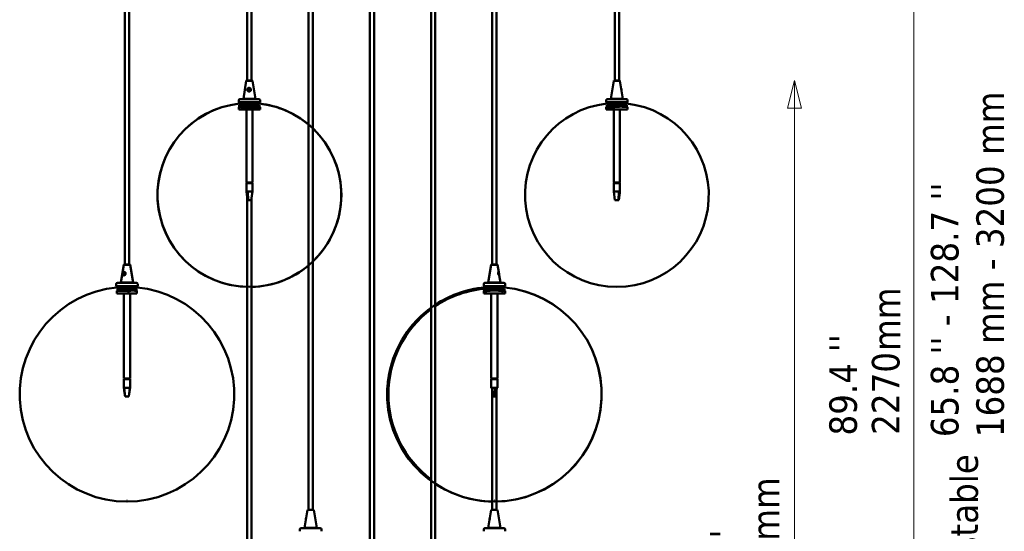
# Model space of a CAD drawing. Header units: millimetres. Extents: x -646 to 3029, y -175 to 4376.
# Tile 5 of 6: x 1421 to 3029, y 2707 to 3542. Entities that reach past the tile are written whole.
import ezdxf

# ---------------------------------------------------------------- set-up
doc = ezdxf.new("R2010")
doc.units = ezdxf.units.MM
doc.header["$LTSCALE"] = 15
for name, color, linetype, lineweight in [('Symbol (ISO)', 7, 'Continuous', 25), ('Widoczne (ISO)', 7, 'Continuous', 50), ('Wymiar (ISO)', 7, 'Continuous', 25)]:
    doc.layers.add(name, color=color, linetype=linetype, lineweight=lineweight)
doc.styles.add('Tekst notatki (ISO)', font='tahoma.ttf')

msp = doc.modelspace()

# ---------------------------------------------------------------- linework, layer by layer
at = {"layer": 'Widoczne (ISO)', "linetype": 'Continuous', "lineweight": 50}
for p, q in [((1592.8, 4024.3), (1592.8, 3142.3)), ((1599.8, 4024.3), (1599.8, 3142.3)), ((1792.8, 3442.3), (1792.8, 4024.3)), ((1799.8, 3442.3), (1799.8, 4024.3)), ((1892.8, 4024.3), (1892.8, 2742.3)), ((1899.8, 4024.3), (1899.8, 2742.3)), ((1992.8, 4024.3), (1992.8, 2042.3)), ((1999.8, 4024.3), (1999.8, 2042.3)), ((2092.8, 4024.3), (2092.8, 2392.3)), ((2099.8, 4024.3), (2099.8, 2392.3)), ((2192.8, 4024.3), (2192.8, 3142.3)), ((2199.8, 4024.3), (2199.8, 3142.3)), ((2392.8, 3442.3), (2392.8, 4024.3)), ((2399.8, 3442.3), (2399.8, 4024.3)), ((1791.2, 3442), (1786.4, 3412.9)), ((1791.6, 3442.3), (1791.2, 3442)), ((1801.3, 3442), (1791.2, 3442)), ((1791.6, 3442.3), (1801, 3442.3)), ((1801, 3442.3), (1801.3, 3442)), ((1801.3, 3442), (1806.2, 3412.9)), ((2391.2, 3442), (2386.4, 3412.9)), ((2391.6, 3442.3), (2391.2, 3442)), ((2401.3, 3442), (2391.2, 3442)), ((2391.6, 3442.3), (2401, 3442.3)), ((2401, 3442.3), (2401.3, 3442)), ((2401.3, 3442), (2406.2, 3412.9)), ((1793, 3426.4), (1793, 3426.4)), ((1795.1, 3425.1), (1795.5, 3429.9)), ((1795.6, 3429.7), (1795.2, 3425.1)), ((1796.5, 3429.9), (1796.1, 3425.1)), ((1798.7, 3428.4), (1798.7, 3428.4)), ((1778.8, 3407.3), (1778.8, 3410.3)), ((1811.8, 3412.3), (1780.8, 3412.3)), ((1786.4, 3412.9), (1806.2, 3412.9)), ((1786.4, 3412.4), (1786.4, 3412.9)), ((1786.4, 3412.4), (1806.2, 3412.4)), ((1786.5, 3412.3), (1786.4, 3412.4)), ((1806.1, 3412.3), (1806.2, 3412.4)), ((1806.2, 3412.4), (1806.2, 3412.9)), ((1813.8, 3407.3), (1813.8, 3410.3)), ((2378.8, 3407.3), (2378.8, 3410.3)), ((2411.8, 3412.3), (2380.8, 3412.3)), ((2386.4, 3412.9), (2406.2, 3412.9)), ((2386.4, 3412.4), (2386.4, 3412.9)), ((2386.4, 3412.4), (2406.2, 3412.4)), ((2386.5, 3412.3), (2386.4, 3412.4)), ((2406.1, 3412.3), (2406.2, 3412.4)), ((2406.2, 3412.4), (2406.2, 3412.9)), ((2413.8, 3407.3), (2413.8, 3410.3)), ((1813.8, 3407.3), (1778.8, 3407.3)), ((1779.3, 3399.3), (1778.8, 3399.3)), ((1778.8, 3395.3), (1778.8, 3399.3)), ((1779.3, 3395.3), (1778.8, 3395.3)), ((1779.3, 3395.3), (1779.3, 3399.3)), ((1784, 3395.3), (1779.3, 3395.3)), ((1779.8, 3407.3), (1779.8, 3404.3)), ((1779.8, 3404.3), (1812.8, 3404.3)), ((1779.8, 3402.3), (1780.3, 3402.3)), ((1779.8, 3402.3), (1779.8, 3399.4)), ((1780.3, 3402.3), (1780.3, 3399.4)), ((1784.6, 3402.3), (1780.3, 3402.3)), ((1783.7, 3404.3), (1783.7, 3403.4)), ((1783.7, 3404.3), (1783.7, 3403.4)), ((1784, 3395.3), (1784, 3399.3)), ((1786.6, 3395.3), (1784, 3395.3)), ((1784.6, 3402.3), (1784.6, 3399.7)), ((1786.2, 3402.3), (1784.6, 3402.3)), ((1786.2, 3404.3), (1786.2, 3400.6)), ((1786.2, 3400.6), (1786.4, 3400.6)), ((1786.3, 3400.5), (1786.2, 3400.6)), ((1787, 3402.3), (1786.4, 3402.3)), ((1786.6, 3399.3), (1786.6, 3395.3)), ((1808.5, 3399.3), (1786.6, 3399.3)), ((1808.5, 3395.3), (1786.6, 3395.3)), ((1787, 3402.3), (1787, 3399.4)), ((1787, 3402.3), (1807.9, 3402.3)), ((1789.2, 3404.3), (1789.2, 3402.3)), ((1789.8, 3404.3), (1789.8, 3402.3)), ((1791.3, 3395.3), (1791.3, 3276.3)), ((1801.3, 3395.3), (1801.3, 3276.3)), ((1802.8, 3404.3), (1802.8, 3402.3)), ((1804.3, 3404.3), (1804.3, 3402.3)), ((1807.3, 3404.3), (1807.3, 3402.3)), ((1807.9, 3402.3), (1812.8, 3402.3)), ((1807.9, 3402.3), (1807.9, 3399.4)), ((1813.8, 3399.3), (1808.5, 3399.3)), ((1808.5, 3395.3), (1808.5, 3399.3)), ((1813.8, 3395.3), (1808.5, 3395.3)), ((1808.9, 3404.3), (1808.9, 3403.4)), ((1808.9, 3404.3), (1808.9, 3403.4)), ((1812.8, 3407.3), (1812.8, 3404.3)), ((1812.8, 3402.3), (1812.8, 3399.4)), ((1813.8, 3395.3), (1813.8, 3399.3)), ((2413.8, 3407.3), (2378.8, 3407.3)), ((2391.6, 3399.3), (2378.8, 3399.3)), ((2378.8, 3395.3), (2378.8, 3399.3)), ((2391.6, 3395.3), (2378.8, 3395.3)), ((2379.8, 3407.3), (2379.8, 3404.3)), ((2379.8, 3404.3), (2412.8, 3404.3)), ((2379.8, 3402.3), (2392, 3402.3)), ((2379.8, 3402.3), (2379.8, 3399.4)), ((2383.7, 3404.3), (2383.7, 3403.4)), ((2386.2, 3404.3), (2386.2, 3402.3)), ((2389.2, 3404.3), (2389.2, 3402.3)), ((2389.8, 3404.3), (2389.8, 3402.3)), ((2391.3, 3395.3), (2391.3, 3276.3)), ((2391.6, 3395.3), (2391.6, 3399.3)), ((2413.7, 3395.3), (2391.6, 3395.3)), ((2392, 3402.3), (2392, 3399.4)), ((2406.2, 3402.3), (2392, 3402.3)), ((2401.3, 3395.3), (2401.3, 3276.3)), ((2402.8, 3404.3), (2402.8, 3402.3)), ((2404.3, 3404.3), (2404.3, 3402.3)), ((2406.2, 3400.6), (2407.1, 3400.6)), ((2412.7, 3402.3), (2407.1, 3402.3)), ((2407.3, 3404.3), (2407.3, 3402.3)), ((2408.9, 3404.3), (2408.9, 3403.4)), ((2412.7, 3402.3), (2412.7, 3399.4)), ((2412.7, 3402.3), (2412.8, 3402.3)), ((2412.8, 3407.3), (2412.8, 3404.3)), ((2412.8, 3402.3), (2412.8, 3399.4)), ((2413.7, 3399.3), (2413.7, 3395.3)), ((2413.8, 3399.3), (2413.7, 3399.3)), ((2413.8, 3395.3), (2413.7, 3395.3)), ((2413.8, 3395.3), (2413.8, 3399.3)), ((1791.3, 3276.3), (1801.3, 3276.3)), ((1801.3, 3275.3), (1791.3, 3275.3)), ((1791.3, 3275.3), (1791.3, 3261.3)), ((1792.2, 3275.3), (1792.2, 3276.3)), ((1794.6, 3276.3), (1794.6, 3275.3)), ((1797.5, 3275.3), (1797.5, 3276.3)), ((1800.2, 3276.3), (1800.2, 3275.3)), ((1800.3, 3275.3), (1800.3, 3276.3)), ((1801.3, 3275.3), (1801.3, 3261.3)), ((2391.3, 3276.3), (2401.3, 3276.3)), ((2401.3, 3275.3), (2391.3, 3275.3)), ((2391.3, 3275.3), (2391.3, 3261.3)), ((2392, 3276.3), (2392, 3275.3)), ((2392, 3275.3), (2392, 3276.3)), ((2393.3, 3275.3), (2393.3, 3276.3)), ((2396.8, 3276.3), (2396.8, 3275.3)), ((2399.3, 3275.3), (2399.3, 3276.3)), ((2400.5, 3275.3), (2400.5, 3276.3)), ((2401.3, 3275.3), (2401.3, 3261.3)), ((1791.3, 3261.3), (1791.4, 3261.3)), ((1793.4, 3247.3), (1791.4, 3261.3)), ((1791.4, 3261.3), (1793.9, 3261.3)), ((1792.8, 3251.9), (1792.8, 2392.3)), ((1794.3, 3247.3), (1793.9, 3261.3)), ((1793.9, 3261.3), (1801.3, 3261.3)), ((1799.1, 3247.3), (1801.1, 3261.3)), ((1799.8, 3251.9), (1799.8, 2392.3)), ((2393.2, 3247.3), (2391.3, 3261.3)), ((2391.3, 3261.3), (2391.3, 3261.3)), ((2391.3, 3261.3), (2399.7, 3261.3)), ((2398.8, 3247.3), (2399.7, 3261.3)), ((2399.3, 3247.3), (2401, 3259.4)), ((2399.7, 3261.3), (2401.3, 3261.3)), ((1794.3, 3247.3), (1793.4, 3247.3)), ((1795.2, 3247.3), (1794.3, 3247.3)), ((1798.2, 3247.3), (1795.2, 3247.3)), ((1799.1, 3247.3), (1798.2, 3247.3)), ((2394.2, 3247.3), (2393.2, 3247.3)), ((2397.7, 3247.3), (2394.2, 3247.3)), ((2398.8, 3247.3), (2397.7, 3247.3)), ((2399.3, 3247.3), (2398.8, 3247.3)), ((1591.2, 3142), (1586.4, 3112.9)), ((1591.6, 3142.3), (1591.2, 3142)), ((1601.3, 3142), (1591.2, 3142)), ((1591.6, 3142.3), (1601, 3142.3)), ((1601, 3142.3), (1601.3, 3142)), ((1601.3, 3142), (1606.2, 3112.9)), ((2191.2, 3142), (2186.4, 3112.9)), ((2191.6, 3142.3), (2191.2, 3142)), ((2201.3, 3142), (2191.2, 3142)), ((2191.6, 3142.3), (2201, 3142.3)), ((2201, 3142.3), (2201.3, 3142)), ((2201.3, 3142), (2203.3, 3130.1)), ((1590.7, 3125.1), (1591.5, 3129.9)), ((1592.2, 3129.9), (1591.5, 3125.1)), ((2203.9, 3125.1), (2203.2, 3129.9)), ((2203.3, 3129.9), (2204.1, 3125.1)), ((2204.1, 3125.1), (2203.9, 3124.8)), ((2204.2, 3124.9), (2206.2, 3112.9)), ((1578.8, 3107.3), (1578.8, 3110.3)), ((1613.8, 3107.3), (1578.8, 3107.3)), ((1579.8, 3107.3), (1579.8, 3104.3)), ((1579.8, 3104.3), (1612.8, 3104.3)), ((1611.8, 3112.3), (1580.8, 3112.3)), ((1583.8, 3104.3), (1583.8, 3103.4)), ((1584.3, 3104.3), (1584.3, 3102.3)), ((1586.4, 3112.9), (1606.2, 3112.9)), ((1586.4, 3112.4), (1586.4, 3112.9)), ((1586.4, 3112.4), (1606.2, 3112.4)), ((1586.5, 3112.3), (1586.4, 3112.4)), ((1587.3, 3104.3), (1587.3, 3102.3)), ((1589.8, 3104.3), (1589.8, 3102.3)), ((1599.8, 3104.3), (1599.8, 3102.3)), ((1602.8, 3104.3), (1602.8, 3102.3)), ((1603.2, 3104.3), (1603.2, 3102.3)), ((1606.1, 3112.3), (1606.2, 3112.4)), ((1606.2, 3112.4), (1606.2, 3112.9)), ((1608.8, 3104.3), (1608.8, 3103.4)), ((1612.8, 3107.3), (1612.8, 3104.3)), ((1613.8, 3107.3), (1613.8, 3110.3)), ((1796.2, 3107.8), (1796.4, 3107.8)), ((1796.2, 3105.8), (1796.4, 3105.8)), ((1796.2, 3105.8), (1796.4, 3105.8)), ((2178.8, 3107.3), (2178.8, 3110.3)), ((2213.8, 3107.3), (2178.8, 3107.3)), ((2179.8, 3107.3), (2179.8, 3104.3)), ((2179.8, 3104.3), (2212.8, 3104.3)), ((2211.8, 3112.3), (2180.8, 3112.3)), ((2183.8, 3104.3), (2183.8, 3103.4)), ((2183.8, 3104.3), (2183.8, 3103.4)), ((2184.3, 3104.3), (2184.3, 3102.3)), ((2186.4, 3112.9), (2206.2, 3112.9)), ((2186.4, 3112.4), (2186.4, 3112.9)), ((2186.4, 3112.4), (2206.2, 3112.4)), ((2186.5, 3112.3), (2186.4, 3112.4)), ((2187.3, 3104.3), (2187.3, 3102.3)), ((2189.8, 3104.3), (2189.8, 3102.3)), ((2199.8, 3104.3), (2199.8, 3102.3)), ((2202.8, 3104.3), (2202.8, 3102.3)), ((2206.1, 3112.3), (2206.2, 3112.4)), ((2206.2, 3112.4), (2206.2, 3112.9)), ((2208.8, 3104.3), (2208.8, 3103.4)), ((2208.8, 3104.3), (2208.8, 3103.4)), ((2212.8, 3107.3), (2212.8, 3104.3)), ((2213.8, 3107.3), (2213.8, 3110.3)), ((2396.2, 3107.8), (2396.4, 3107.8)), ((2396.2, 3105.8), (2396.4, 3105.8)), ((2396.2, 3105.8), (2396.4, 3105.8)), ((1579.8, 3099.3), (1579.8, 3095.3)), ((1598.7, 3099.3), (1579.8, 3099.3)), ((1598.7, 3095.3), (1579.8, 3095.3)), ((1580.7, 3102.3), (1580.7, 3099.4)), ((1580.7, 3102.3), (1598.7, 3102.3)), ((1591.3, 3095.3), (1591.3, 2956.3)), ((1598.7, 3102.3), (1598.7, 3099.4)), ((1602.3, 3102.3), (1598.7, 3102.3)), ((1598.7, 3095.3), (1598.7, 3099.3)), ((1612.7, 3095.3), (1598.7, 3095.3)), ((1601.3, 3095.3), (1601.3, 2956.3)), ((1602.3, 3100.6), (1602.8, 3100.6)), ((1611.8, 3102.3), (1602.8, 3102.3)), ((1611.8, 3102.3), (1611.8, 3099.4)), ((1612.7, 3099.3), (1612.7, 3095.3)), ((2182.5, 3099.3), (2178.8, 3099.3)), ((2178.8, 3095.3), (2178.8, 3099.3)), ((2182.5, 3095.3), (2178.8, 3095.3)), ((2179.8, 3102.3), (2183.3, 3102.3)), ((2179.8, 3102.3), (2179.8, 3099.4)), ((2182.5, 3095.3), (2182.5, 3099.3)), ((2209.7, 3095.3), (2182.5, 3095.3)), ((2183.3, 3102.3), (2183.3, 3099.4)), ((2200.8, 3102.3), (2183.3, 3102.3)), ((2191.3, 3095.3), (2191.3, 2956.3)), ((2200.8, 3100.6), (2201.8, 3100.6)), ((2201.3, 3095.3), (2201.3, 2956.3)), ((2208.8, 3102.3), (2201.8, 3102.3)), ((2208.8, 3102.3), (2208.8, 3099.4)), ((2208.8, 3102.3), (2212.8, 3102.3)), ((2209.7, 3099.3), (2209.7, 3095.3)), ((2213.8, 3099.3), (2209.7, 3099.3)), ((2213.8, 3095.3), (2209.7, 3095.3)), ((2212.8, 3102.3), (2212.8, 3099.4)), ((2213.8, 3095.3), (2213.8, 3099.3)), ((1591.3, 2956.3), (1601.3, 2956.3)), ((1601.3, 2955.3), (1591.3, 2955.3)), ((1591.3, 2955.3), (1591.3, 2941.3)), ((1593.5, 2955.3), (1593.5, 2956.3)), ((1594.5, 2955.3), (1594.5, 2956.3)), ((1598, 2955.3), (1598, 2956.3)), ((1599, 2955.3), (1599, 2956.3)), ((1601.3, 2955.3), (1601.3, 2941.3)), ((2191.3, 2956.3), (2201.3, 2956.3)), ((2201.3, 2955.3), (2191.3, 2955.3)), ((2191.3, 2955.3), (2191.3, 2941.3)), ((2192.1, 2955.3), (2192.1, 2956.3)), ((2194.2, 2956.3), (2194.2, 2955.3)), ((2197, 2955.3), (2197, 2956.3)), ((2200, 2956.3), (2200, 2955.3)), ((2200.5, 2955.3), (2200.5, 2956.3)), ((2201.3, 2955.3), (2201.3, 2941.3)), ((1591.3, 2941.3), (1591.7, 2941.3)), ((1593.3, 2927.3), (1591.7, 2941.3)), ((1591.7, 2941.3), (1600.9, 2941.3)), ((1593.2, 2927.3), (1593.2, 2927.5)), ((1593.3, 2927.3), (1593.2, 2927.3)), ((1594.4, 2927.3), (1593.3, 2927.3)), ((1598.2, 2927.3), (1594.4, 2927.3)), ((1599.3, 2927.3), (1598.2, 2927.3)), ((1599.3, 2927.3), (1600.9, 2941.3)), ((1600.9, 2941.3), (1601.3, 2941.3)), ((2191.3, 2941.3), (2196.9, 2941.3)), ((2194.1, 2927.3), (2192.2, 2941.3)), ((2192.8, 2937), (2192.8, 2742.3)), ((2194.6, 2927.3), (2194.1, 2927.3)), ((2196.6, 2927.3), (2194.6, 2927.3)), ((2197.2, 2927.3), (2196.6, 2927.3)), ((2197.2, 2927.3), (2196.9, 2941.3)), ((2196.9, 2941.3), (2200.3, 2941.3)), ((2198.5, 2927.3), (2197.2, 2927.3)), ((2198.5, 2927.3), (2200.3, 2941.3)), ((2199.8, 2937), (2199.8, 2742.3)), ((2200.3, 2941.3), (2201.3, 2941.3)), ((1596.2, 2757.7), (1596.4, 2757.7)), ((1596.2, 2755.7), (1596.4, 2755.7)), ((1596.2, 2755.7), (1596.4, 2755.7)), ((2196.2, 2757.7), (2196.4, 2757.7)), ((2196.2, 2755.7), (2196.4, 2755.7)), ((2196.2, 2755.7), (2196.4, 2755.7)), ((1891.2, 2742), (1886.4, 2712.9)), ((1891.6, 2742.3), (1891.2, 2742)), ((1901.3, 2742), (1891.2, 2742)), ((1891.6, 2742.3), (1901, 2742.3)), ((1901, 2742.3), (1901.3, 2742)), ((1901.3, 2742), (1906.2, 2712.9)), ((2191.2, 2742), (2186.4, 2712.9)), ((2191.6, 2742.3), (2191.2, 2742)), ((2201.3, 2742), (2191.2, 2742)), ((2191.6, 2742.3), (2201, 2742.3)), ((2201, 2742.3), (2201.3, 2742)), ((2201.3, 2742), (2206.2, 2712.9)), ((1888.4, 2725.1), (1888.5, 2726)), ((1878.8, 2707.3), (1878.8, 2710.3)), ((1911.8, 2712.3), (1880.8, 2712.3)), ((1886.4, 2712.9), (1906.2, 2712.9)), ((1886.4, 2712.4), (1886.4, 2712.9)), ((1886.4, 2712.4), (1906.2, 2712.4)), ((1886.5, 2712.3), (1886.4, 2712.4)), ((1906.1, 2712.3), (1906.2, 2712.4)), ((1906.2, 2712.4), (1906.2, 2712.9)), ((1913.8, 2707.3), (1913.8, 2710.3)), ((2178.8, 2707.3), (2178.8, 2710.3)), ((2211.8, 2712.3), (2180.8, 2712.3)), ((2186.4, 2712.9), (2206.2, 2712.9)), ((2186.4, 2712.4), (2186.4, 2712.9)), ((2186.4, 2712.4), (2206.2, 2712.4)), ((2186.5, 2712.3), (2186.4, 2712.4)), ((2206.1, 2712.3), (2206.2, 2712.4)), ((2206.2, 2712.4), (2206.2, 2712.9)), ((2213.8, 2707.3), (2213.8, 2710.3))]:
    msp.add_line(p, q, dxfattribs=at)
for centre, radius, start, end in [((1780.8, 3410.3), 2, 90, 180), ((1811.8, 3410.3), 2, 0, 90), ((2380.8, 3410.3), 2, 90, 180), ((2411.8, 3410.3), 2, 0, 90), ((1796.2, 3255.8), 150, 96.2728, 268.7053), ((1796.2, 3255.8), 150, 96.2728, 270), ((1796.1, 3250.3), 150, 96.2357, 96.6201), ((1783.5, 3403.4), 0.2, 274.916, 0), ((1783.5, 3403.4), 0.2, 274.916, 0), ((1796.1, 3250.3), 150, 93.9532, 94.1455), ((1796.4, 3255.8), 150, 270, 83.7272), ((1809.1, 3403.4), 0.2, 180, 265.084), ((1809.1, 3403.4), 0.2, 180, 265.084), ((1796.4, 3255.8), 150, 50.0144, 83.7272), ((1796.5, 3250.3), 150, 83.3799, 83.7643), ((2396.2, 3255.8), 150, 96.2728, 270), ((2396.1, 3250.3), 150, 96.2357, 96.6201), ((2383.5, 3403.4), 0.2, 274.916, 0), ((2396.4, 3255.8), 150, 270, 83.7272), ((2409.1, 3403.4), 0.2, 180, 265.084), ((2396.5, 3250.3), 150, 83.3799, 83.7643), ((1796.4, 3255.8), 150, 313.5717, 46.4283), ((1796.4, 3255.8), 150, 271.2947, 309.9856), ((1596.2, 2930.7), 175, 95.3738, 270), ((1580.8, 3110.3), 2, 90, 180), ((1583.6, 3103.4), 0.2, 274.1683, 0), ((1596.4, 2930.7), 175, 270, 84.6262), ((1609, 3103.4), 0.2, 180, 265.8317), ((1611.8, 3110.3), 2, 0, 90), ((1796.2, 3255.8), 150, 270, 270.0423), ((1796.4, 3255.8), 150, 269.9577, 270), ((2196.2, 2930.7), 175, 95.3738, 270), ((2196.2, 2930.7), 175, 95.3738, 123.4216), ((2196.2, 2930.7), 173, 94.1683, 123.8599), ((2180.8, 3110.3), 2, 90, 180), ((2183.6, 3103.4), 0.2, 274.1683, 0), ((2183.6, 3103.4), 0.2, 274.1683, 0), ((2196.4, 2930.7), 175, 270, 84.6262), ((2196.4, 2930.7), 175, 271.1097, 84.6262), ((2209, 3103.4), 0.2, 180, 265.8317), ((2209, 3103.4), 0.2, 180, 265.8317), ((2211.8, 3110.3), 2, 0, 90), ((2396.2, 3255.8), 150, 270, 270.0423), ((2396.4, 3255.8), 150, 269.9577, 270), ((1595, 2925.3), 175, 85.392, 85.5836), ((2197.5, 2925.3), 175, 95.812, 96.1412), ((2195, 2925.3), 175, 83.8588, 84.188), ((2196.2, 2930.7), 175, 126.2135, 233.7865), ((2196.2, 2930.7), 173, 126.7, 233.3), ((2196.2, 2930.7), 175, 236.5784, 268.8903), ((1596.2, 2930.7), 175, 270, 270.0363), ((1596.4, 2930.7), 175, 269.9637, 270), ((2196.2, 2930.7), 175, 270, 270.0363), ((2196.4, 2930.7), 175, 269.9637, 270), ((1880.8, 2710.3), 2, 90, 180), ((1911.8, 2710.3), 2, 0, 90), ((2180.8, 2710.3), 2, 90, 180), ((2211.8, 2710.3), 2, 0, 90)]:
    msp.add_arc(centre, radius, start, end, dxfattribs=at)
for centre, major_axis, ratio, start_param, end_param in [((1795.8, 3427.4), (-2.82, -1.02), 0.984613, 5.453137, 6.349758), ((1795.8, 3427.5), (-2.35, -0.85), 0.984613, 4.490856, 7.229733), ((1795.8, 3427.5), (2.35, 0.85), 0.984613, 4.490856, 7.229733), ((1795.8, 3427.4), (2.82, 1.02), 0.984613, 5.514795, 6.411415), ((2402.9, 3427.5), (-0.46, 2.46), 0.440991, 3.878628, 5.459736), ((2402.5, 3427.4), (0.55, -2.95), 0.440991, 1.13808, 1.917099), ((1591.5, 3127.5), (-0.63, -2.42), 0.755983, 3.46466, 6.203537), ((1591.8, 3127.4), (-0.75, -2.9), 0.755983, 4.426941, 5.323562), ((1591.5, 3127.5), (0.63, 2.42), 0.755983, 3.46466, 6.203537), ((1591.8, 3127.4), (0.75, 2.9), 0.755983, 4.488599, 5.385219), ((2203.1, 3127.4), (0.5, -2.96), 0.170731, 4.204367, 5.100987), ((2203.6, 3127.5), (0.42, -2.46), 0.170731, 3.242086, 5.980962), ((2203.6, 3127.5), (-0.42, 2.46), 0.170731, 3.242086, 5.980962), ((1888.9, 2727.5), (-0.42, -2.47), 0.155808, 3.394172, 6.036138), ((2189.6, 2727.5), (-0.46, -2.46), 0.432961, 3.944125, 5.564948), ((2190, 2727.4), (0.55, 2.95), 0.432961, 1.21284, 2.013049)]:
    msp.add_ellipse(centre, major_axis=major_axis, ratio=ratio, start_param=start_param, end_param=end_param, dxfattribs=at)
for points, knots in [([(1793.2, 3426), (1793.3, 3425.9), (1793.4, 3425.8), (1793.7, 3425.4), (1794, 3425.2), (1794.6, 3424.8), (1794.9, 3424.7), (1795.4, 3424.6), (1795.6, 3424.6), (1795.8, 3424.6)], [-0.6446041, -0.6446041, -0.6446041, -0.6446041, -0.6130199, -0.6130199, -0.5124691, -0.5124691, -0.4351224, -0.4351224, -0.3867806, -0.3867806, -0.3867806, -0.3867806]), ([(1798.3, 3429), (1798.3, 3429.1), (1798.2, 3429.2), (1798, 3429.5), (1797.8, 3429.7), (1797.3, 3430.1), (1796.9, 3430.2), (1796.1, 3430.5), (1795.6, 3430.5), (1794.6, 3430.2), (1794.2, 3429.9), (1793.7, 3429.4), (1793.5, 3429.2), (1793.4, 3429)], [-1.3768933, -1.3768933, -1.3768933, -1.3768933, -1.3483265, -1.3483265, -1.2816566, -1.2816566, -1.1890401, -1.1890401, -1.0764237, -1.0764237, -0.9535572, -0.9535572, -0.8903475, -0.8903475, -0.8903475, -0.8903475]), ([(1795.8, 3425), (1795.7, 3425), (1795.5, 3425), (1795.3, 3425), (1795.2, 3425.1), (1795.2, 3425.1)], [0.38678064, 0.38678064, 0.38678064, 0.38678064, 0.43512236, 0.43512236, 0.45694665, 0.45694665, 0.45694665, 0.45694665]), ([(1795.5, 3429.8), (1795.8, 3429.9), (1796.1, 3429.9), (1796.4, 3429.8), (1796.5, 3429.8), (1796.5, 3429.8)], [1.0992702, 1.0992702, 1.0992702, 1.0992702, 1.1890401, 1.1890401, 1.2000151, 1.2000151, 1.2000151, 1.2000151]), ([(1795.8, 3424.6), (1796, 3424.6), (1796.3, 3424.6), (1796.9, 3424.8), (1797.3, 3424.9), (1797.9, 3425.4), (1798.1, 3425.6), (1798.4, 3426), (1798.4, 3426), (1798.4, 3426)], [-1.8804602, -1.8804602, -1.8804602, -1.8804602, -1.8174362, -1.8174362, -1.7291563, -1.7291563, -1.6302741, -1.6302741, -1.6226367, -1.6226367, -1.6226367, -1.6226367]), ([(1784, 3399.3), (1784.5, 3399.7), (1784.9, 3399.9), (1785.7, 3399.9), (1786.2, 3399.7), (1786.6, 3399.3)], [43.032677, 43.032677, 43.032677, 43.032677, 44.352616, 44.352616, 45.672555, 45.672555, 45.672555, 45.672555]), ([(1786.4, 3399.8), (1786.3, 3399.8), (1786.3, 3399.8), (1786.3, 3399.8), (1786.2, 3399.8), (1786.2, 3399.8), (1786.2, 3399.8), (1786.3, 3399.8)], [-0.9201547, -0.9201547, -0.9201547, -0.9201547, -0.9045974, -0.9045974, -0.8616237, -0.8616237, -0.8135134, -0.8135134, -0.8135134, -0.8135134]), ([(2391.6, 3399.3), (2395.3, 3399.7), (2399.1, 3399.9), (2406.2, 3399.9), (2410, 3399.7), (2413.7, 3399.3)], [43.032677, 43.032677, 43.032677, 43.032677, 44.352616, 44.352616, 45.672555, 45.672555, 45.672555, 45.672555]), ([(2407.1, 3399.8), (2407, 3399.8), (2407, 3399.8), (2406.9, 3399.8), (2406.8, 3399.8), (2406.5, 3399.8), (2406.4, 3399.8), (2406.2, 3399.8)], [-0.9201547, -0.9201547, -0.9201547, -0.9201547, -0.9045974, -0.9045974, -0.8616237, -0.8616237, -0.8135134, -0.8135134, -0.8135134, -0.8135134]), ([(1589.6, 3126), (1589.6, 3125.9), (1589.7, 3125.8), (1589.8, 3125.4), (1589.9, 3125.2), (1590.3, 3124.8), (1590.5, 3124.7), (1590.9, 3124.6), (1591, 3124.6), (1591.2, 3124.6)], [-0.6446041, -0.6446041, -0.6446041, -0.6446041, -0.6130199, -0.6130199, -0.5124691, -0.5124691, -0.4351224, -0.4351224, -0.3867806, -0.3867806, -0.3867806, -0.3867806]), ([(1593.8, 3129), (1593.8, 3129.1), (1593.7, 3129.2), (1593.5, 3129.5), (1593.4, 3129.7), (1592.9, 3130.1), (1592.6, 3130.2), (1591.9, 3130.5), (1591.6, 3130.5), (1590.9, 3130.2), (1590.6, 3129.9), (1590.2, 3129.4), (1590.1, 3129.2), (1590, 3129)], [-1.3768933, -1.3768933, -1.3768933, -1.3768933, -1.3483265, -1.3483265, -1.2816566, -1.2816566, -1.1890401, -1.1890401, -1.0764237, -1.0764237, -0.9535572, -0.9535572, -0.8903475, -0.8903475, -0.8903475, -0.8903475]), ([(1591.5, 3125), (1591.4, 3125), (1591.3, 3125), (1591.1, 3125), (1591.1, 3125.1), (1591, 3125.1)], [0.39335784, 0.39335784, 0.39335784, 0.39335784, 0.43512236, 0.43512236, 0.45694665, 0.45694665, 0.45694665, 0.45694665]), ([(1591.2, 3124.6), (1591.4, 3124.6), (1591.6, 3124.6), (1592.1, 3124.8), (1592.4, 3124.9), (1593, 3125.4), (1593.3, 3125.6), (1593.5, 3126), (1593.6, 3126), (1593.6, 3126)], [-1.8804602, -1.8804602, -1.8804602, -1.8804602, -1.8174362, -1.8174362, -1.7291563, -1.7291563, -1.6302741, -1.6302741, -1.6226367, -1.6226367, -1.6226367, -1.6226367]), ([(2203.3, 3129.9), (2203.3, 3130.1), (2203.3, 3130.3), (2203.2, 3130.5), (2203.1, 3130.5), (2202.9, 3130.2), (2202.7, 3129.9), (2202.6, 3129.4), (2202.5, 3129.2), (2202.5, 3129)], [-1.2730029, -1.2730029, -1.2730029, -1.2730029, -1.1890401, -1.1890401, -1.0764237, -1.0764237, -0.9535572, -0.9535572, -0.8903475, -0.8903475, -0.8903475, -0.8903475]), ([(2203, 3126), (2203, 3125.9), (2203.1, 3125.8), (2203.3, 3125.4), (2203.5, 3125.2), (2203.8, 3124.8), (2203.9, 3124.7), (2204, 3124.6), (2204.1, 3124.6), (2204.1, 3124.6)], [-0.6446041, -0.6446041, -0.6446041, -0.6446041, -0.6130199, -0.6130199, -0.5124691, -0.5124691, -0.4351224, -0.4351224, -0.3867806, -0.3867806, -0.3867806, -0.3867806]), ([(2204.1, 3124.6), (2204.1, 3124.6), (2204.2, 3124.6), (2204.2, 3124.8), (2204.2, 3124.9), (2204.1, 3125.1)], [-1.8804602, -1.8804602, -1.8804602, -1.8804602, -1.8174362, -1.8174362, -1.7306708, -1.7306708, -1.7306708, -1.7306708]), ([(1598.7, 3099.3), (1601.1, 3099.6), (1603.4, 3099.8), (1608, 3099.8), (1610.3, 3099.6), (1612.7, 3099.3)], [50.179844, 50.179844, 50.179844, 50.179844, 51.504323, 51.504323, 52.828802, 52.828802, 52.828802, 52.828802]), ([(1602.8, 3099.8), (1602.8, 3099.8), (1602.8, 3099.8), (1602.6, 3099.8), (1602.5, 3099.8), (1602.3, 3099.8), (1602.3, 3099.8), (1602.3, 3099.8)], [-0.6051274, -0.6051274, -0.6051274, -0.6051274, -0.5645407, -0.5645407, -0.5051145, -0.5051145, -0.4983726, -0.4983726, -0.4983726, -0.4983726]), ([(2182.5, 3099.3), (2187.1, 3099.6), (2191.6, 3099.8), (2200.5, 3099.8), (2205, 3099.6), (2209.7, 3099.3)], [50.179844, 50.179844, 50.179844, 50.179844, 51.504323, 51.504323, 52.828802, 52.828802, 52.828802, 52.828802]), ([(2201.8, 3099.8), (2201.8, 3099.8), (2201.8, 3099.8), (2201.7, 3099.8), (2201.5, 3099.8), (2201.1, 3099.8), (2201, 3099.8), (2200.8, 3099.8)], [-0.4474631, -0.4474631, -0.4474631, -0.4474631, -0.446914, -0.446914, -0.3912211, -0.3912211, -0.3407567, -0.3407567, -0.3407567, -0.3407567]), ([(1593.2, 2927.5), (1593.2, 2927.5), (1593.2, 2927.5), (1593.2, 2927.6), (1593.2, 2927.6), (1593.2, 2927.7), (1593.2, 2927.8), (1593.2, 2927.9), (1593.2, 2928), (1593.1, 2928.1), (1593.1, 2928.2), (1593.1, 2928.6), (1593, 2928.8), (1592.9, 2929.8), (1592.8, 2930.5), (1592.4, 2933.4), (1592.1, 2935.6), (1591.6, 2938.9), (1591.4, 2940.1), (1591.3, 2941.3)], [0, 0, 0, 0, 0.019934, 0.019934, 0.034602, 0.034602, 0.05482, 0.05482, 0.075248, 0.075248, 0.108425, 0.108425, 0.181596, 0.181596, 0.400824, 0.400824, 1.058244, 1.058244, 1.413205, 1.413205, 1.413205, 1.413205]), ([(1601.3, 2941.3), (1600.9, 2939), (1600.6, 2936.7), (1600.1, 2933.2), (1600, 2932.1), (1599.7, 2930.4), (1599.6, 2929.8), (1599.5, 2928.9), (1599.5, 2928.6), (1599.4, 2928.2), (1599.4, 2928), (1599.4, 2927.9), (1599.3, 2927.8), (1599.3, 2927.7), (1599.3, 2927.7), (1599.3, 2927.6), (1599.3, 2927.5), (1599.3, 2927.5)], [0, 0, 0, 0, 0.694503, 0.694503, 1.041844, 1.041844, 1.215832, 1.215832, 1.30383, 1.30383, 1.35043, 1.35043, 1.364148, 1.364148, 1.386874, 1.386874, 1.413043, 1.413043, 1.413043, 1.413043])]:
    msp.add_open_spline(points, degree=3, knots=knots, dxfattribs=at)
for points, weights in [([(1795.1, 3424.8), (1795.1, 3425), (1795.1, 3425.1)], [1.00214973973, 1.00220696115, 1]), ([(1795.5, 3429.9), (1795.5, 3430), (1795.5, 3430.1)], [1, 1.00210319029, 1.00215011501]), ([(1796.1, 3425.1), (1796.1, 3424.9), (1796.1, 3424.8)], [1, 1.00209973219, 1.00214995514]), ([(1796.5, 3430.1), (1796.5, 3430), (1796.5, 3429.9)], [1.00214870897, 1.00222418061, 1]), ([(1590.8, 3124.8), (1590.8, 3125), (1590.7, 3125.1)], [1.00214973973, 1.00220696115, 1]), ([(1591.5, 3129.9), (1591.6, 3130), (1591.7, 3130.1)], [1, 1.00210319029, 1.00215011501]), ([(1591.5, 3125.1), (1591.5, 3124.9), (1591.6, 3124.8)], [1, 1.00209973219, 1.00214995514]), ([(1592.4, 3130.1), (1592.3, 3130), (1592.2, 3129.9)], [1.00214870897, 1.00222418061, 1]), ([(2203.2, 3129.9), (2203, 3130), (2202.9, 3130.1)], [1, 1.00210319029, 1.00215011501]), ([(2203.1, 3130.1), (2203.2, 3130), (2203.3, 3129.9)], [1.00214870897, 1.00222418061, 1]), ([(2203.7, 3124.9), (2203.8, 3125), (2203.9, 3125.1)], [1.00213727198, 1.0019781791, 1]), ([(2204.1, 3125.1), (2204, 3124.9), (2203.9, 3124.8)], [1, 1.00209973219, 1.00214995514]), ([(1888.4, 2725.1), (1888.4, 2725.1), (1888.4, 2725.1)], [1.00014972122, 1.00007621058, 1])]:
    msp.add_rational_spline(points, weights, degree=2, dxfattribs=at)
for points in [[(1796.1, 3425), (1796, 3425), (1795.9, 3425), (1795.8, 3425)], [(1779.3, 3399.3), (1781.1, 3399.4), (1782.8, 3399.6), (1784.6, 3399.7)], [(1808.5, 3399.3), (1808.3, 3399.4), (1808.1, 3399.6), (1807.9, 3399.7)], [(2391.5, 3259.4), (2391.4, 3260), (2391.3, 3260.6), (2391.3, 3261.3)], [(2401.3, 3261.3), (2401.2, 3260.6), (2401.1, 3260), (2401, 3259.4)], [(1591.8, 3129.8), (1591.9, 3129.9), (1592.1, 3129.9), (1592.2, 3129.8)], [(1580.7, 3099.4), (1580.4, 3099.3), (1580.1, 3099.3), (1579.8, 3099.3)]]:
    msp.add_open_spline(points, degree=3, dxfattribs=at)
at = {"layer": 'Wymiar (ISO)', "lineweight": 18}
for p, q in [((2881.4, 1851.1), (2881.4, 4030.8)), ((2686.4, 3442.3), (2675.1, 3397.3)), ((2686.4, 3397.3), (2686.4, 3442.3)), ((2697.6, 3397.3), (2686.4, 3442.3)), ((2675.1, 3397.3), (2697.6, 3397.3)), ((2686.4, 3397.3), (2686.4, 1851.1))]:
    msp.add_line(p, q, dxfattribs=at)
at = {"layer": 'Wymiar (ISO)', "lineweight": 18, "flags": 128}
msp.add_lwpolyline([(2697.6, 3397.3), (2686.4, 3442.3), (2675.1, 3397.3), (2697.6, 3397.3)], dxfattribs=at)
at = {"layer": 'Wymiar (ISO)'}
msp.add_solid([(2697.6, 3397.3), (2686.4, 3442.3), (2675.1, 3397.3), (2697.6, 3397.3)], dxfattribs=at)

# ---------------------------------------------------------------- texts
at = {"layer": 'Symbol (ISO)', "insert": (2909.1, 2860.8), "char_height": 45, "width": 577.78, "attachment_point": 1, "rotation": 90, "line_spacing_factor": 0.987884, "style": 'Tekst notatki (ISO)'}
msp.add_mtext("\\fTahoma|b0|i0;65.8 '' - 128.7 ''\\P\\fTahoma|b0|i0;1688 mm - 3200 mm", dxfattribs=at)
at = {"layer": 'Symbol (ISO)', "char_height": 45, "attachment_point": 1, "rotation": 90, "style": 'Tekst notatki (ISO)'}
for s, insert, width in [('\\fTahoma|b0|i0;mm', (2814.2, 3001.6), 103.93), ('\\fTahoma|b0|i0;adjustable', (2940.9, 2556.4), 280.357), ('\\fTahoma|b0|i0;mm', (2616.7, 2691.8), 103.93)]:
    msp.add_mtext(s, dxfattribs=dict(at, insert=insert, width=width))
at = {"layer": 'Wymiar (ISO)', "char_height": 45, "attachment_point": 7, "rotation": 90, "style": 'Tekst notatki (ISO)'}
for s, insert in [("''", (2788.1, 2999.5)), ('2270', (2858.6, 2864.6)), ('89.4', (2789.1, 2863.5)), ("''", (2593.3, 2680.8))]:
    msp.add_mtext(s, dxfattribs=dict(at, insert=insert))

doc.saveas('drawing.dxf')
